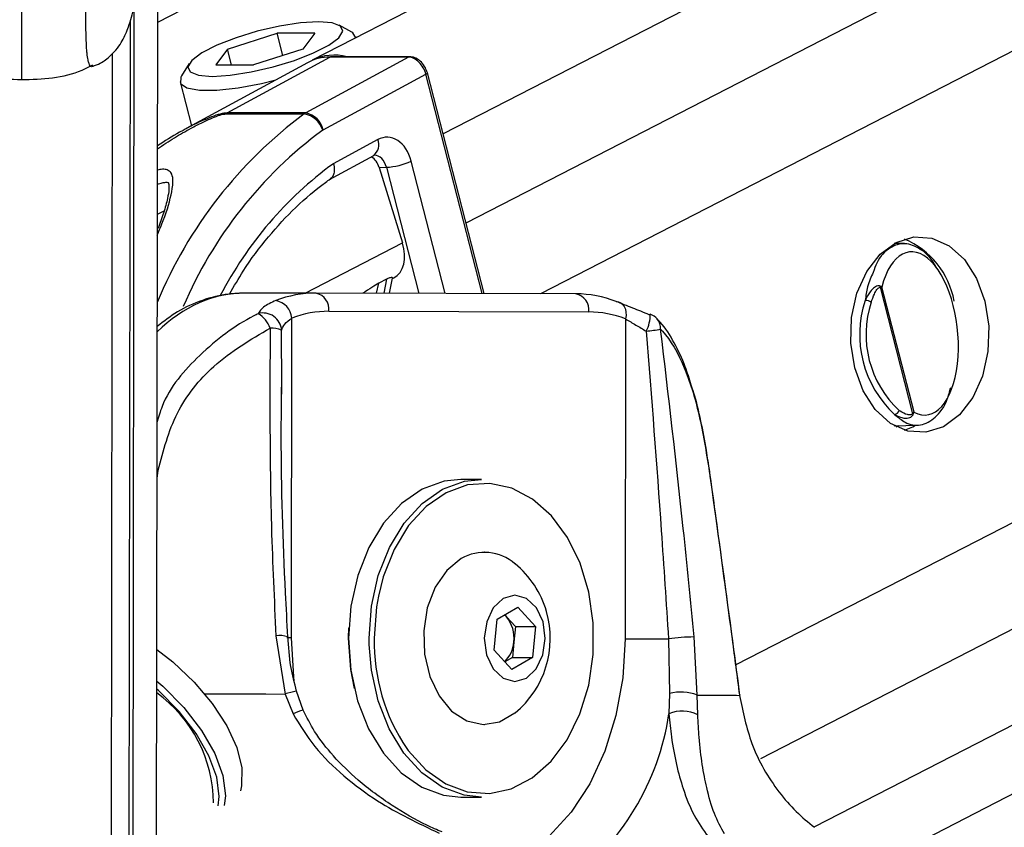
# Model space of a CAD drawing. Header units: millimetres. Extents: x 20 to 22981, y 40 to 19992.
# Tile 12 of 143: x 4050 to 4158, y 6497 to 6586. Entities that reach past the tile are written whole.
import ezdxf

# ---------------------------------------------------------------- set-up
doc = ezdxf.new("R2010")
doc.units = ezdxf.units.MM
doc.header["$LTSCALE"] = 2
doc.layers.add('COMPONENT_GEOMETRY', color=7, linetype='Continuous')
doc.styles.add('SLDTEXTSTYLE0', font='TXT', dxfattribs={"width": 0.75})
doc.dimstyles.new('SLDDIMSTYLE0', dxfattribs={"dimtxt": 100, "dimasz": 6.604, "dimexe": 0, "dimexo": 0.0625, "dimgap": 25, "dimtad": 0, "dimtih": 1, "dimtoh": 1, "dimdec": 0, "dimrnd": 1e-09, "dimzin": 12, "dimdsep": 46, "dimtxsty": 'SLDTEXTSTYLE0', "dimsah": 1, "dimcen": 0.09, "dimadec": 0, "dimazin": 3, "dimtfac": 1, "dimtdec": 0, "dimtofl": 0, "dimtmove": 0, "dimatfit": 3, "dimfxl": 1, "dimfrac": 2, "dimtolj": 1, "dimtzin": 12, "dimarcsym": 0})

# ---------------------------------------------------------------- blocks, each defined once
blk = doc.blocks.new('_D_4')
at = {"layer": 'COMPONENT_GEOMETRY', "color": 7}
for p, q in [((6638.52, 7959.49), (1711.23, 7959.49)), ((1717.58, 7959.49), (1717.58, 5203.33)), ((1517.51, 5183.02), (1487.04, 5183.02)), ((1487.04, 5183.02), (1487.04, 5024.27)), ((1917.65, 5183.02), (1948.12, 5183.02)), ((1948.12, 5183.02), (1948.12, 5024.27)), ((1487.04, 5024.27), (1517.51, 5024.27)), ((1948.12, 5024.27), (1917.65, 5024.27)), ((1717.58, 2118.49), (1717.58, 4874.65)), ((6578.75, 2118.49), (1711.23, 2118.49))]:
    blk.add_line(p, q, dxfattribs=at)
for points in [[(1717.58, 7959.49), (1716.57, 7952.89), (1718.6, 7952.89)], [(1717.58, 2118.49), (1718.6, 2125.1), (1716.57, 2125.1)]]:
    blk.add_solid(points, dxfattribs=at)
at = {"layer": 'COMPONENT_GEOMETRY', "color": 7, "char_height": 100, "attachment_point": 1, "style": 'SLDTEXTSTYLE0'}
for s, insert in [('9\'6.98"', (1517.51, 5153.18)), ('2921mm', (1444.8, 5003.56))]:
    blk.add_mtext(s, dxfattribs=dict(at, insert=insert))

msp = doc.modelspace()

# ---------------------------------------------------------------- linework, layer by layer
at = {"color": 8, "linetype": 'Continuous', "lineweight": 25}
for p, q in [((4116.76, 6612.47), (4065.09, 6585.92)), ((4172.13, 6612.47), (4096.54, 6573.62)), ((4193.74, 6612.47), (4099.06, 6563.81)), ((4217.12, 6612.47), (4107.29, 6556.02)), ((4318.21, 6612.47), (4128.8, 6515.13)), ((4341.04, 6612.47), (4131.52, 6504.79)), ((4361.64, 6612.47), (4137.48, 6497.27)), ((4064.91, 6446.52), (4065.12, 6602.96)), ((4062.33, 6441.7), (4062.52, 6587.81)), ((4100.87, 6556.04), (4094.66, 6580.2)), ((4096.78, 6556.05), (4093.03, 6570.64)), ((4090.31, 6569.96), (4093.88, 6556.06)), ((4065.07, 6564.79), (4065.81, 6565.16)), ((4081.34, 6556.09), (4092.08, 6561.61)), ((4090.32, 6557.62), (4090.01, 6556.07)), ((4089.22, 6556.07), (4089.45, 6557.17)), ((4078.78, 6545.71), (4078.75, 6552.01)), ((4065.16, 6536.59), (4065.03, 6536.61)), ((4065.03, 6535.67), (4065.16, 6536.59)), ((4088.41, 6517.37), (4088.4, 6518.09))]:
    msp.add_line(p, q, dxfattribs=at)
at = {"color": 7, "linetype": 'Continuous', "lineweight": 25}
for p, q in [((4141.89, 6612.47), (4082.11, 6581.74)), ((4144.03, 6493.07), (4376.36, 6612.47)), ((4064.95, 6480.13), (4065.12, 6602.96)), ((4061.92, 6457.15), (4062.09, 6586.12)), ((4061.95, 6480.15), (4062.09, 6586.12)), ((4086.48, 6584.84), (4085.08, 6585.61)), ((4072.81, 6582.98), (4078.26, 6584.71)), ((4082.41, 6584.71), (4078.26, 6584.71)), ((4078.89, 6582.27), (4078.26, 6584.71)), ((4082.41, 6584.71), (4081.11, 6582.98)), ((4086.96, 6584.24), (4086.93, 6584.34)), ((4060.09, 6582.46), (4059.94, 6474.52)), ((4072.81, 6582.98), (4071.5, 6581.24)), ((4073.25, 6581.24), (4072.81, 6582.98)), ((4081.11, 6582.98), (4075.65, 6581.24)), ((4068.57, 6581.37), (4067.72, 6580.02)), ((4081.6, 6581.47), (4067.99, 6574.07)), ((4071.5, 6581.24), (4075.65, 6581.24)), ((4072.74, 6575.94), (4084.07, 6582.08)), ((4092.75, 6582.08), (4081.42, 6575.94)), ((4092.75, 6582.08), (4084.07, 6582.08)), ((4092.91, 6582.12), (4084.23, 6582.12)), ((4083.34, 6574.07), (4094.66, 6580.2)), ((4101.06, 6556.04), (4094.82, 6580.35)), ((4067.56, 6579.36), (4068.81, 6574.51)), ((4072.56, 6575.83), (4081.24, 6575.83)), ((4081.42, 6575.94), (4072.74, 6575.94)), ((4089.36, 6573.01), (4084.45, 6570.35)), ((4084.05, 6568.62), (4088.9, 6571.25)), ((4089.5, 6569.93), (4090.31, 6569.96)), ((4089.5, 6569.93), (4092.08, 6561.61)), ((4147.38, 6561.54), (4146.26, 6561.56)), ((4090.32, 6557.62), (4089.45, 6557.17)), ((4090.64, 6556.07), (4090.98, 6557.74)), ((4090.97, 6557.69), (4091.12, 6557.77)), ((4144.7, 6556.73), (4148.28, 6542.79)), ((4148.44, 6542.98), (4144.9, 6556.76)), ((4082.55, 6556.09), (4074.76, 6556.09)), ((4111.18, 6556.01), (4082.55, 6556.09)), ((4083.96, 6554.09), (4112.59, 6554.01)), ((4079.84, 6518.1), (4079.89, 6553.34)), ((4116.66, 6553.24), (4116.61, 6518)), ((4078.79, 6544.94), (4078.78, 6545.71)), ((4146.26, 6541.48), (4148.82, 6541.55)), ((4146.48, 6541.36), (4146.74, 6541.5)), ((4100.77, 6535.55), (4098.51, 6535.55)), ((4101.1, 6527.55), (4101.06, 6527.55)), ((4102.51, 6520.17), (4104.78, 6521.49)), ((4103.54, 6520.43), (4103.32, 6520.64)), ((4103.34, 6520.65), (4103.54, 6520.43)), ((4103.54, 6520.43), (4104.51, 6519.37)), ((4104.78, 6521.49), (4106.72, 6519.37)), ((4102.18, 6516.74), (4102.51, 6520.17)), ((4104.51, 6519.37), (4104.35, 6517.65)), ((4104.51, 6519.37), (4106.72, 6519.37)), ((4106.72, 6519.37), (4106.39, 6515.94)), ((4078.13, 6518.33), (4079.15, 6511.92)), ((4086.14, 6518.09), (4086.16, 6519.22)), ((4104.35, 6517.65), (4104.18, 6515.94)), ((4121.38, 6518), (4121.49, 6511.99)), ((4124.56, 6511.8), (4124.21, 6518.21)), ((4104.12, 6514.62), (4102.18, 6516.74)), ((4104.18, 6515.94), (4103.36, 6515.46)), ((4106.39, 6515.94), (4104.12, 6514.62)), ((4104.18, 6515.94), (4106.39, 6515.94)), ((4079.15, 6511.92), (4080.02, 6509.73)), ((4080.36, 6512.22), (4080.36, 6512.22)), ((4081.12, 6510.13), (4080.41, 6512.24)), ((4121.49, 6511.99), (4121.44, 6509.73)), ((4124.61, 6509.61), (4124.56, 6511.8)), ((4101.06, 6508.55), (4101.1, 6508.55)), ((4098.51, 6500.55), (4100.77, 6500.55))]:
    msp.add_line(p, q, dxfattribs=at)
at = {"color": 7, "linetype": 'Continuous', "lineweight": 25, "flags": 128}
for points in [[(4082.81, 6585.98), (4080.82, 6585.86), (4078.51, 6585.5), (4076.08, 6584.94), (4073.73, 6584.22), (4071.63, 6583.4), (4069.97, 6582.55), (4068.87, 6581.73), (4068.42, 6581.01), (4068.67, 6580.45), (4069.59, 6580.09), (4071.11, 6579.97), (4073.1, 6580.09), (4075.4, 6580.45), (4077.83, 6581.01), (4080.19, 6581.73), (4082.28, 6582.55), (4083.95, 6583.4), (4085.05, 6584.22), (4085.49, 6584.94), (4085.24, 6585.5), (4084.32, 6585.86), (4082.81, 6585.98)], [(4086.95, 6584.23), (4086.6, 6584.77), (4086.48, 6584.84)], [(4084.23, 6582.12), (4084.15, 6582.11), (4084.07, 6582.08)], [(4067.72, 6580.02), (4067.64, 6579.88), (4067.63, 6579.2), (4068.33, 6578.72), (4069.7, 6578.46), (4071.63, 6578.46), (4073.97, 6578.72), (4076.55, 6579.2), (4078.13, 6579.58)], [(4151.68, 6541.37), (4149.74, 6540.76), (4147.74, 6540.89), (4145.84, 6541.74), (4144.16, 6543.25), (4142.82, 6545.33), (4141.9, 6547.84), (4141.47, 6550.59), (4141.55, 6553.4), (4142.15, 6556.09), (4143.23, 6558.47), (4144.7, 6560.37), (4146.47, 6561.67), (4148.41, 6562.28), (4150.4, 6562.16), (4152.3, 6561.31), (4153.99, 6559.79), (4155.33, 6557.71), (4156.25, 6555.21), (4156.68, 6552.46), (4156.59, 6549.64), (4155.99, 6546.95), (4154.92, 6544.58), (4153.45, 6542.67), (4151.68, 6541.37)], [(4115.62, 6555.17), (4115.89, 6555.13), (4116.13, 6555.02), (4116.34, 6554.84), (4116.51, 6554.6), (4116.63, 6554.31), (4116.69, 6553.98), (4116.71, 6553.61), (4116.66, 6553.24)], [(4119.27, 6553.71), (4119.36, 6553.77), (4119.38, 6553.77)], [(4147.38, 6540.99), (4148.29, 6541.37), (4148.6, 6541.54)], [(4125.92, 6536.48), (4125.91, 6536.46), (4125.89, 6536.42)], [(4098.51, 6535.55), (4096.66, 6535.36), (4094.23, 6534.48), (4091.98, 6532.92), (4090, 6530.76), (4088.37, 6528.08), (4087.15, 6524.98), (4086.39, 6521.61), (4086.14, 6518.09)], [(4088.4, 6518.09), (4088.66, 6521.61), (4089.41, 6524.98), (4090.63, 6528.08), (4092.26, 6530.76), (4094.25, 6532.92), (4096.5, 6534.48), (4098.92, 6535.36), (4100.77, 6535.55)], [(4092.54, 6505.91), (4092.71, 6505.68), (4094.64, 6503.56), (4096.84, 6502.03), (4099.2, 6501.16), (4101.65, 6500.97), (4104.06, 6501.49), (4106.36, 6502.69), (4108.44, 6504.51), (4110.22, 6506.89), (4111.62, 6509.73), (4112.59, 6512.9), (4113.08, 6516.29), (4113.09, 6519.75), (4112.6, 6523.14), (4111.64, 6526.32), (4110.25, 6529.17), (4108.48, 6531.56), (4106.4, 6533.39), (4104.11, 6534.6), (4101.69, 6535.13), (4099.25, 6534.96), (4096.88, 6534.1), (4094.68, 6532.58), (4092.74, 6530.47), (4091.14, 6527.85), (4089.95, 6524.83), (4089.42, 6522.7)], [(4098.55, 6526.84), (4096.96, 6525.54), (4095.69, 6523.68), (4094.81, 6521.41), (4094.41, 6518.89), (4094.5, 6516.31), (4095.07, 6513.85), (4096.1, 6511.71), (4097.49, 6510.04), (4099.16, 6508.96), (4100.96, 6508.55), (4102.78, 6508.86), (4104.47, 6509.84)], [(4103.17, 6522.45), (4102.08, 6521.42), (4101.35, 6519.88), (4101.09, 6518.07), (4101.34, 6516.25), (4102.07, 6514.7), (4103.16, 6513.67), (4104.44, 6513.3), (4105.73, 6513.66), (4106.82, 6514.68), (4107.55, 6516.22), (4107.81, 6518.04), (4107.56, 6519.86), (4106.83, 6521.4), (4105.74, 6522.44), (4104.46, 6522.8), (4103.17, 6522.45)], [(4086.14, 6518.09), (4086.38, 6514.56), (4087.13, 6511.18), (4088.34, 6508.08), (4089.97, 6505.39), (4091.94, 6503.22), (4094.19, 6501.65), (4096.61, 6500.76), (4098.51, 6500.55)], [(4086.79, 6512.52), (4086.38, 6514.64), (4086.14, 6518.09)], [(4100.77, 6500.55), (4098.88, 6500.76), (4096.45, 6501.65), (4094.21, 6503.22), (4092.23, 6505.39), (4090.6, 6508.08), (4089.39, 6511.18), (4088.65, 6514.56), (4088.41, 6517.37)], [(4116.61, 6518), (4117.1, 6518), (4117.66, 6518), (4118.26, 6518), (4118.89, 6518), (4119.53, 6518), (4120.17, 6518), (4120.79, 6518), (4121.38, 6518)], [(4065, 6516.82), (4066.77, 6515.45), (4069.11, 6513.24), (4071.12, 6510.86), (4072.72, 6508.41), (4073.81, 6506.01), (4074.37, 6503.77), (4074.35, 6501.79), (4074.22, 6501.24)], [(4065, 6513.35), (4065.65, 6512.78), (4067.99, 6510.42), (4069.94, 6507.91), (4071.4, 6505.36), (4072.29, 6502.93), (4072.56, 6500.72), (4072.44, 6499.63)], [(4071.77, 6499.62), (4071.88, 6500.64), (4071.61, 6502.77), (4070.75, 6505.12), (4069.34, 6507.58), (4067.46, 6510.01), (4065.2, 6512.29), (4065, 6512.47)], [(4124.56, 6511.8), (4125.36, 6511.8), (4126.1, 6511.79), (4126.78, 6511.79), (4127.4, 6511.79), (4127.95, 6511.78), (4128.44, 6511.78), (4128.86, 6511.78), (4129.22, 6511.77)], [(4129.24, 6511.82), (4129.24, 6511.81), (4129.22, 6511.77)]]:
    msp.add_lwpolyline(points, dxfattribs=at)
at = {"color": 8, "linetype": 'Continuous', "lineweight": 25, "flags": 128}
for points in [[(4092.91, 6582.12), (4092.84, 6582.11), (4092.75, 6582.08)], [(4094.66, 6580.2), (4094.73, 6580.24), (4094.78, 6580.28), (4094.81, 6580.32), (4094.82, 6580.35), (4094.82, 6580.35)], [(4089.42, 6522.7), (4089.22, 6521.53), (4088.96, 6518.09)], [(4079.84, 6518.1), (4079.42, 6518.1), (4079.32, 6518.1)], [(4080.14, 6513.37), (4080.09, 6513.82), (4079.84, 6518.1)], [(4116.61, 6518), (4116.36, 6513.72), (4115.6, 6509.56), (4114.38, 6505.63), (4112.71, 6502.04), (4110.65, 6498.89), (4108.25, 6496.26), (4105.58, 6494.22), (4103.91, 6493.32)], [(4070.27, 6511.94), (4070.48, 6511.94), (4072.68, 6511.94), (4074.86, 6511.93), (4077.02, 6511.93), (4079.15, 6511.92)]]:
    msp.add_lwpolyline(points, dxfattribs=at)
at = {"color": 7, "linetype": 'Continuous', "lineweight": 25}
for centre, radius, start, end in [((4084.53, 6576.86), 5.45, 74.7363, 116.4013), ((4084.01, 6577.01), 5.07, 89.2963, 118.3399), ((4073.63, 6574.29), 1.87, 118.5043, 124.8415), ((4082.31, 6574.29), 1.87, 118.5043, 124.8415), ((4080.85, 6573.33), 2.53, 16.158, 81.0941), ((4081.02, 6573.61), 2.36, 11.2291, 80.3685), ((4083.64, 6573.52), 0.625, 118.5043, 124.8415), ((4090, 6576.92), 6.97, 272.5001, 295.705), ((4143.83, 6553.59), 9.17, 10.1567, 67.2386), ((4144.03, 6556.78), 0.674, 355.2542, 7.5523), ((4082.54, 6543.73), 12.36, 89.9857, 111.0192), ((4077.72, 6553.12), 2.18, 5.7207, 79.6482), ((4082.19, 6554.34), 1.78, 351.8505, 78.5756), ((4110.83, 6554.27), 1.78, 351.8505, 78.5756), ((4111.12, 6543.63), 12.38, 68.6881, 89.7013), ((4154.45, 6551.52), 12, 161.7039, 227.1174), ((4142.98, 6553.71), 1.58, 61.5475, 87.1861), ((4083.96, 6542.76), 11.33, 89.9857, 111.0192), ((4154.55, 6551.52), 11.4, 161.7039, 227.1174), ((4076.7, 6551.83), 2.07, 5.1199, 104.7112), ((4074.68, 6551.24), 2.98, 19.4265, 60.0376), ((4112.53, 6542.67), 11.35, 68.6881, 89.7013), ((4118.67, 6551.9), 2, 42.6622, 69.1582), ((4077.55, 6548.87), 3.36, 69.0052, 90.9364), ((4112.42, 6605.67), 54.17, 276.9114, 278.5979), ((4146.18, 6543.37), 0.652, 279.4895, 342.0394), ((4147.88, 6542.49), 0.507, 24.0611, 37.2238), ((4101.11, 6522.43), 5.1, 48.7896, 120.1962), ((4097.73, 6518.05), 10.63, 16.2024, 50.6107), ((4100.71, 6518.1), 3.66, 352.9607, 39.4442), ((4097.73, 6518.05), 10.63, 309.3893, 16.2024), ((4101.06, 6517.86), 3.29, 313.7084, 356.3779), ((4124.56, 6494.81), 23.4, 90.8419, 97.7958), ((4056.07, 6499.76), 15.19, 0.6052, 54.0222), ((4122.72, 6506.75), 5.38, 69.9456, 103.1645), ((4122.9, 6506.44), 3.61, 61.7708, 113.9553)]:
    msp.add_arc(centre, radius, start, end, dxfattribs=at)
at = {"color": 8, "linetype": 'Continuous', "lineweight": 25}
for centre, radius, start, end in [((4110.47, 6536.33), 49.13, 126.499, 157.5742), ((4110.98, 6536.36), 46.76, 126.3259, 157.0417), ((4087.96, 6572.44), 1.51, 308.3089, 22.2993), ((4109.09, 6536.64), 41.75, 126.1593, 152.6691), ((4115.13, 6553.78), 4.25, 333.7468, 359.8157), ((4119, 6552.24), 1.52, 355.3405, 41.2782), ((4078.54, 6515.61), 2.76, 71.2525, 98.4697), ((4110.05, 6517.67), 21.09, 178.8707, 213.8788), ((4083.65, 6496.28), 16.28, 101.6595, 106.0364), ((4081.95, 6506.13), 4.09, 101.882, 118.1755), ((4092.9, 6514.1), 28.87, 306.6902, 351.3032)]:
    msp.add_arc(centre, radius, start, end, dxfattribs=at)
at = {"color": 7, "linetype": 'Continuous', "lineweight": 25}
for centre, major_axis, ratio, start_param, end_param in [((4093.24, 6580.2), (-0.93, 1.77), 0.663275, 4.378937, 5.949734), ((4090.37, 6569.27), (0, 4), 0.706963, 5.061447, 6.649386), ((4088.17, 6569.25), (-0.19, 1.99), 0.721843, 4.991588, 5.794231), ((4148.9, 6551.65), (-0.94, 8.98), 0.482038, 2.821326, 7.199535), ((4089.28, 6561.32), (-1.86, 3.54), 0.676908, 3.136326, 4.44782)]:
    msp.add_ellipse(centre, major_axis=major_axis, ratio=ratio, start_param=start_param, end_param=end_param, dxfattribs=at)
at = {"color": 8, "linetype": 'Continuous', "lineweight": 25}
for centre, major_axis, ratio, start_param, end_param in [((4088.95, 6569.27), (0.07, 2), 0.713577, 5.085447, 6.318118), ((4074.66, 6532.09), (0.12, 24), 0.707102, 0.001735, 0.60953)]:
    msp.add_ellipse(centre, major_axis=major_axis, ratio=ratio, start_param=start_param, end_param=end_param, dxfattribs=at)
for points, knots in [([(4050.13, 6612.47), (4050.13, 6611.72), (4050.12, 6610.21), (4050.12, 6607.86), (4050.12, 6605.44), (4050.11, 6602.92), (4050.11, 6600.72), (4050.11, 6598.89), (4050.11, 6597.27), (4050.1, 6595.36), (4050.1, 6593.17), (4050.1, 6590.93), (4050.1, 6588.9), (4050.09, 6587.15), (4050.09, 6585.71), (4050.09, 6584.42), (4050.09, 6583.36), (4050.09, 6582.48), (4050.09, 6581.72), (4050.09, 6581.03), (4050.08, 6580.46), (4050.08, 6580.04), (4050.08, 6579.76), (4050.08, 6579.6), (4050.08, 6579.56), (4050.08, 6579.61), (4050.08, 6579.62)], [0, 0, 0, 0, 0.05889, 0.118111, 0.17626, 0.234597, 0.293786, 0.323592, 0.353481, 0.397233, 0.441519, 0.485607, 0.530566, 0.563216, 0.596818, 0.629468, 0.662939, 0.693093, 0.723616, 0.760747, 0.80338, 0.846353, 0.890086, 0.933985, 0.992651, 1, 1, 1, 1]), ([(4057.94, 6581.06), (4057.9, 6581.05), (4057.81, 6581.01), (4057.67, 6581.11), (4057.54, 6581.35), (4057.42, 6581.77), (4057.33, 6582.35), (4057.27, 6583.03), (4057.24, 6583.69), (4057.21, 6584.53), (4057.19, 6585.53), (4057.19, 6586.71), (4057.19, 6588.04), (4057.2, 6589.59), (4057.23, 6591.24), (4057.27, 6592.79), (4057.33, 6594.62), (4057.4, 6596.28), (4057.49, 6597.98), (4057.57, 6599.32), (4057.69, 6601.16), (4057.86, 6603.41), (4058.07, 6606.01), (4058.32, 6608.72), (4058.52, 6610.88), (4058.66, 6612.15), (4058.69, 6612.47)], [0, 0, 0, 0, 0.038333, 0.090676, 0.13559, 0.180759, 0.234921, 0.262304, 0.29006, 0.321625, 0.353853, 0.381506, 0.414093, 0.447817, 0.482388, 0.517806, 0.544353, 0.598216, 0.625492, 0.657625, 0.68986, 0.75485, 0.821157, 0.887723, 0.971982, 1, 1, 1, 1]), ([(4065.07, 6571.98), (4065.69, 6572.4), (4066.89, 6573.21), (4068.56, 6574.15), (4069.89, 6574.84), (4070.89, 6575.3), (4071.6, 6575.59), (4072.12, 6575.76), (4072.39, 6575.82), (4072.52, 6575.82), (4072.56, 6575.83)], [0, 0, 0, 0, 0.267676, 0.51804, 0.684842, 0.796164, 0.901196, 0.944881, 0.979722, 1, 1, 1, 1]), ([(4072.74, 6575.94), (4072.68, 6575.93), (4072.52, 6575.93), (4072.18, 6575.87), (4071.59, 6575.71), (4070.77, 6575.41), (4069.66, 6574.92), (4068.74, 6574.49), (4068.17, 6574.16), (4068.03, 6574.08)], [0, 0, 0, 0, 0.047326, 0.124965, 0.214962, 0.414449, 0.615671, 0.910094, 1, 1, 1, 1]), ([(4065.06, 6562.49), (4065.29, 6563.04), (4066.05, 6564.85), (4066.61, 6566.83), (4066.85, 6568.53), (4066.66, 6569.32), (4066.22, 6569.67), (4065.69, 6569.77), (4065.26, 6569.68), (4065.07, 6569.64)], [0, 0, 0, 0, 0.15411, 0.509736, 0.690479, 0.815429, 0.888737, 0.950259, 1, 1, 1, 1]), ([(4143.94, 6558.37), (4143.71, 6557.87), (4143.31, 6556.98), (4143.13, 6555.8), (4143.06, 6555.28)], [0, 0, 0, 0, 0.563434, 1, 1, 1, 1]), ([(4076.17, 6553.82), (4076.02, 6553.75), (4073.7, 6552.59), (4069.78, 6549.59), (4066.03, 6545.33), (4065.2, 6542.46), (4065.03, 6541.89)], [0, 0, 0, 0, 0.032403, 0.482523, 0.896163, 1, 1, 1, 1])]:
    msp.add_open_spline(points, degree=3, knots=knots, dxfattribs=at)
at = {"color": 7, "linetype": 'Continuous', "lineweight": 25}
for points, knots in [([(4057.93, 6581.09), (4058.22, 6581.19), (4058.97, 6581.46), (4059.91, 6582.22), (4060.72, 6583.11), (4061.25, 6583.95), (4061.62, 6584.73), (4061.94, 6585.57), (4062.32, 6586.82), (4062.82, 6588.95), (4063.41, 6592.19), (4063.93, 6595.55), (4064.25, 6597.84), (4064.35, 6598.65)], [0, 0, 0, 0, 0.0208596, 0.0550128, 0.0878655, 0.1224308, 0.1628003, 0.2168795, 0.2992568, 0.4652993, 0.6819705, 0.888082, 1, 1, 1, 1]), ([(4042.22, 6581.26), (4042.61, 6581.05), (4045, 6579.78), (4047.77, 6579.69), (4050.08, 6579.61)], [0, 0, 0, 0, 0.162063, 1, 1, 1, 1]), ([(4050.08, 6579.61), (4052.4, 6579.68), (4055.17, 6579.77), (4057.56, 6581.03), (4057.95, 6581.24)], [0, 0, 0, 0, 0.837937, 1, 1, 1, 1]), ([(4094.82, 6580.35), (4094.75, 6580.54), (4094.61, 6580.97), (4094.18, 6581.56), (4093.61, 6581.99), (4093.15, 6582.11), (4092.93, 6582.12), (4092.91, 6582.12)], [0, 0, 0, 0, 0.204209, 0.466639, 0.739469, 0.971497, 1, 1, 1, 1]), ([(4058.01, 6581.1), (4058, 6581.09), (4057.98, 6581.06), (4057.96, 6581.06), (4057.94, 6581.06)], [0, 0, 0, 0, 0.399429, 1, 1, 1, 1]), ([(4068.03, 6574.08), (4067.86, 6573.99), (4066.83, 6573.46), (4065.87, 6572.83), (4065.08, 6572.3)], [0, 0, 0, 0, 0.166653, 1, 1, 1, 1]), ([(4084.45, 6570.35), (4084.46, 6570.34), (4084.5, 6570.21), (4084.57, 6569.88), (4084.57, 6569.39), (4084.42, 6568.93), (4084.21, 6568.76), (4084.12, 6568.69)], [0, 0, 0, 0, 0.017994, 0.178031, 0.470045, 0.761743, 1, 1, 1, 1]), ([(4088.9, 6571.25), (4088.92, 6571.26), (4088.95, 6571.28), (4088.96, 6571.27), (4088.97, 6571.27)], [0, 0, 0, 0, 0.575979, 1, 1, 1, 1]), ([(4065.07, 6568.09), (4065.25, 6568.15), (4065.6, 6568.26), (4066.02, 6568.31), (4066.24, 6568.28), (4066.26, 6568.25), (4066.31, 6568.23), (4066.38, 6567.54), (4066.17, 6566.41), (4065.79, 6564.98), (4065.36, 6563.78), (4065.15, 6563.2)], [0, 0, 0, 0, 0.050984, 0.096299, 0.141589, 0.189731, 0.285989, 0.434823, 0.58538, 0.798653, 1, 1, 1, 1]), ([(4073.03, 6555.98), (4073.52, 6556.84), (4074.81, 6559.12), (4077.26, 6562.35), (4080.29, 6565.62), (4082.64, 6567.63), (4083.95, 6568.54), (4084.14, 6568.67)], [0, 0, 0, 0, 0.161217, 0.42645, 0.691779, 0.957438, 1, 1, 1, 1]), ([(4150.9, 6558.87), (4150.83, 6559.02), (4150.33, 6560), (4149.11, 6561.05), (4147.41, 6561.74), (4145.74, 6561.19), (4144.5, 6560), (4144.06, 6558.73), (4143.94, 6558.37)], [0, 0, 0, 0, 0.038107, 0.24431, 0.45807, 0.680573, 0.909394, 1, 1, 1, 1]), ([(4090.96, 6557.75), (4090.96, 6557.77), (4090.96, 6557.83), (4090.73, 6557.8), (4090.48, 6557.7), (4090.34, 6557.63), (4090.32, 6557.62)], [0, 0, 0, 0, 0.285498, 0.624472, 0.950397, 1, 1, 1, 1]), ([(4089.45, 6557.17), (4089.21, 6557.02), (4088.68, 6556.72), (4088.05, 6556.3), (4087.72, 6556.08)], [0, 0, 0, 0, 0.455329, 1, 1, 1, 1]), ([(4144.7, 6556.87), (4144.66, 6556.88), (4144.53, 6556.92), (4144.32, 6556.86), (4143.98, 6556.66), (4143.5, 6556.17), (4143.22, 6555.62), (4143.06, 6555.28)], [0, 0, 0, 0, 0.0606947, 0.1845446, 0.2940651, 0.5746441, 1, 1, 1, 1]), ([(4143.73, 6555.09), (4143.83, 6555.4), (4144, 6555.9), (4144.28, 6556.39), (4144.48, 6556.62), (4144.6, 6556.72), (4144.68, 6556.73), (4144.7, 6556.73)], [0, 0, 0, 0, 0.455671, 0.745011, 0.850638, 0.957061, 1, 1, 1, 1]), ([(4144.9, 6556.76), (4144.89, 6556.76), (4144.84, 6556.8), (4144.77, 6556.84), (4144.7, 6556.87)], [0, 0, 0, 0, 0.028617, 1, 1, 1, 1]), ([(4144.7, 6556.73), (4144.77, 6556.74), (4144.84, 6556.75), (4144.89, 6556.76), (4144.9, 6556.76)], [0, 0, 0, 0, 0.971367, 1, 1, 1, 1]), ([(4074.76, 6556.09), (4074.15, 6556.07), (4072.54, 6556.01), (4070, 6555.37), (4067.33, 6554.18), (4065.78, 6552.98), (4065.05, 6552.42)], [0, 0, 0, 0, 0.1771348, 0.4620821, 0.7476319, 1, 1, 1, 1]), ([(4078.11, 6555.27), (4077.61, 6555.04), (4076.68, 6554.61), (4076.33, 6554.07), (4076.17, 6553.82)], [0, 0, 0, 0, 0.538139, 1, 1, 1, 1]), ([(4119.27, 6553.71), (4118.65, 6553.96), (4117.3, 6554.5), (4116.21, 6554.93), (4115.62, 6555.17)], [0, 0, 0, 0, 0.461861, 1, 1, 1, 1]), ([(4078.75, 6552.01), (4078.84, 6552.24), (4079.02, 6552.72), (4079.59, 6553.12), (4079.89, 6553.34)], [0, 0, 0, 0, 0.469413, 1, 1, 1, 1]), ([(4116.66, 6553.24), (4117.03, 6553.02), (4117.72, 6552.62), (4118.55, 6552.13), (4118.94, 6551.9)], [0, 0, 0, 0, 0.530587, 1, 1, 1, 1]), ([(4123.9, 6545.95), (4123.69, 6546.64), (4123.15, 6548.36), (4122.02, 6550.67), (4120.98, 6552.41), (4120.23, 6553.1), (4120.11, 6553.22)], [0, 0, 0, 0, 0.2254673, 0.570763, 0.9309863, 1, 1, 1, 1]), ([(4065.16, 6536.59), (4065.72, 6538.74), (4066.85, 6543.06), (4071.35, 6548.64), (4075.34, 6550.97), (4077.49, 6552.23)], [0, 0, 0, 0, 0.313753, 0.62866, 1, 1, 1, 1]), ([(4077.49, 6552.23), (4077.46, 6544.91), (4077.4, 6533.62), (4077.94, 6522.31), (4078.13, 6518.33)], [0, 0, 0, 0, 0.648276, 1, 1, 1, 1]), ([(4118.94, 6551.9), (4119.51, 6544.58), (4120.39, 6533.28), (4121.12, 6521.97), (4121.38, 6518)], [0, 0, 0, 0, 0.648203, 1, 1, 1, 1]), ([(4124.21, 6518.21), (4123.82, 6522.19), (4122.72, 6533.49), (4121.38, 6544.79), (4120.52, 6552.12)], [0, 0, 0, 0, 0.351724, 1, 1, 1, 1]), ([(4120.52, 6552.12), (4120.59, 6552.04), (4121.57, 6550.98), (4123.14, 6548.28), (4124.83, 6542.93), (4125.53, 6538.59), (4125.89, 6536.42)], [0, 0, 0, 0, 0.025047, 0.371523, 0.686338, 1, 1, 1, 1]), ([(4079.44, 6518.22), (4079.36, 6519.83), (4078.96, 6527.21), (4078.66, 6536.38), (4078.74, 6543.92), (4078.75, 6545.71)], [0, 0, 0, 0, 0.1761863, 0.8052098, 1, 1, 1, 1]), ([(4125.9, 6536.47), (4125.8, 6537.24), (4125.53, 6539.16), (4124.96, 6542.06), (4124.41, 6544.47), (4124, 6545.67), (4123.9, 6545.95)], [0, 0, 0, 0, 0.223102, 0.550938, 0.892289, 1, 1, 1, 1]), ([(4146.28, 6542.72), (4146.67, 6542.4), (4147.61, 6541.63), (4149.2, 6541.39), (4150.82, 6542.27), (4151.99, 6543.79), (4152.36, 6545.23), (4152.48, 6545.68)], [0, 0, 0, 0, 0.163165, 0.397297, 0.64066, 0.889319, 1, 1, 1, 1]), ([(4146.28, 6542.72), (4146.33, 6542.69), (4146.59, 6542.54), (4147.01, 6542.37), (4147.49, 6542.3), (4147.82, 6542.33), (4148.07, 6542.42), (4148.24, 6542.54), (4148.31, 6542.65), (4148.34, 6542.69)], [0, 0, 0, 0, 0.070103, 0.395135, 0.587131, 0.731052, 0.841657, 0.936351, 1, 1, 1, 1]), ([(4148.28, 6542.79), (4148.26, 6542.77), (4148.21, 6542.72), (4148.01, 6542.66), (4147.56, 6542.71), (4147.12, 6542.93), (4146.83, 6543.14), (4146.8, 6543.16)], [0, 0, 0, 0, 0.045344, 0.125649, 0.375686, 0.92411, 1, 1, 1, 1]), ([(4148.44, 6542.98), (4148.43, 6542.98), (4148.4, 6542.92), (4148.34, 6542.85), (4148.28, 6542.79)], [0, 0, 0, 0, 0.028633, 1, 1, 1, 1]), ([(4148.34, 6542.69), (4148.38, 6542.79), (4148.42, 6542.88), (4148.43, 6542.98), (4148.44, 6542.98)], [0, 0, 0, 0, 0.9713832, 1, 1, 1, 1]), ([(4125.89, 6536.42), (4126.07, 6535.12), (4126.98, 6528.58), (4128.09, 6520.36), (4129, 6513.45), (4129.22, 6511.77)], [0, 0, 0, 0, 0.159188, 0.795943, 1, 1, 1, 1]), ([(4129.24, 6511.82), (4128.97, 6513.87), (4127.89, 6522.09), (4126.76, 6530.31), (4125.92, 6536.48)], [0, 0, 0, 0, 0.249839, 1, 1, 1, 1]), ([(4080.41, 6512.23), (4080.17, 6513.14), (4079.65, 6515.1), (4079.53, 6517.13), (4079.47, 6518.22)], [0, 0, 0, 0, 0.458156, 1, 1, 1, 1]), ([(4129.22, 6511.77), (4129.59, 6509.97), (4130.38, 6506.08), (4132.92, 6501.78), (4135.41, 6498.91), (4136.79, 6497.79), (4137.47, 6497.24)], [0, 0, 0, 0, 0.3015385, 0.6492758, 0.8267656, 1, 1, 1, 1]), ([(4080.02, 6509.73), (4080.77, 6508.5), (4082.32, 6505.96), (4085.59, 6502.82), (4090.11, 6499.43), (4093.81, 6497.69), (4096.11, 6496.6)], [0, 0, 0, 0, 0.202402, 0.415938, 0.635024, 1, 1, 1, 1]), ([(4096.44, 6496.72), (4095.88, 6496.96), (4094, 6497.76), (4090.84, 6499.62), (4087.35, 6502.17), (4084.51, 6504.95), (4082.44, 6507.54), (4081.53, 6509.35), (4081.14, 6510.15)], [0, 0, 0, 0, 0.090492, 0.304932, 0.530843, 0.713042, 0.87407, 1, 1, 1, 1]), ([(4121.44, 6509.73), (4121.52, 6508.87), (4121.71, 6506.85), (4122.24, 6504.08), (4123.06, 6501.16), (4124.15, 6498.42), (4125.21, 6496.96), (4125.74, 6496.22)], [0, 0, 0, 0, 0.135243, 0.316731, 0.502899, 0.748887, 1, 1, 1, 1]), ([(4127.55, 6496.51), (4127.16, 6497.22), (4126.37, 6498.65), (4125.64, 6501.27), (4125.09, 6504.11), (4124.75, 6506.79), (4124.65, 6508.78), (4124.61, 6509.61)], [0, 0, 0, 0, 0.245373, 0.495297, 0.678097, 0.864612, 1, 1, 1, 1])]:
    msp.add_open_spline(points, degree=3, knots=knots, dxfattribs=at)

# ---------------------------------------------------------------- dimensions: what is measured, and where the dimension line sits
at = {"layer": 'COMPONENT_GEOMETRY', "color": 7}
dim = msp.add_linear_dim(base=(1717.58, 7959.49), p1=(6581.29, 2118.49), p2=(6641.06, 7959.49), angle=90, dimstyle='SLDDIMSTYLE0', dxfattribs=at)
dim.commit()
dim.dimension.update_dxf_attribs({"geometry": '_D_4', "text_midpoint": (1717.58, 5038.99), "dimtype": 160})

doc.saveas('drawing.dxf')
